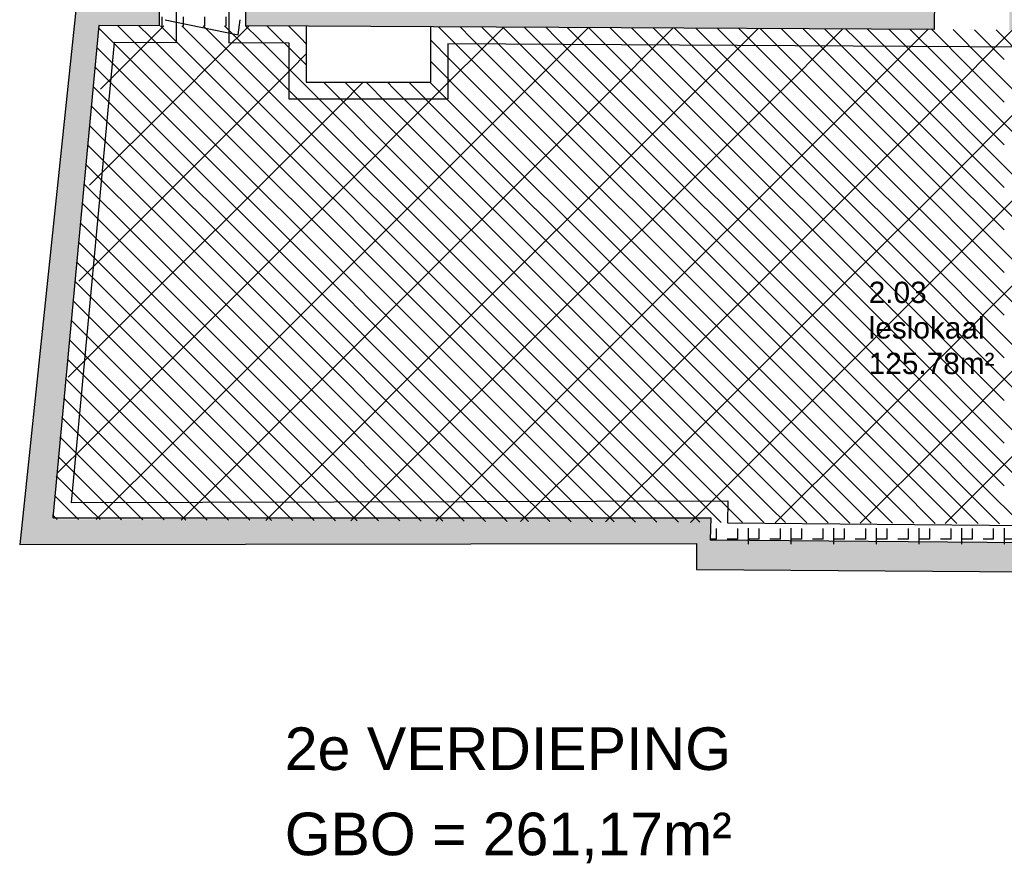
# Model space of a CAD drawing. Extents: x -9.8 to 14.6, y -7 to 44.3.
# Tile 1 of 5: x -9.8 to 1.7, y -7 to 3. Entities that reach past the tile are written whole.
import ezdxf
from ezdxf.enums import TextEntityAlignment as Align

# ---------------------------------------------------------------- set-up
doc = ezdxf.new("R2010")
doc.units = 0
doc.linetypes.add('STRICHPUNKT', pattern=[25.4, 12.7, -6.35, 0, -6.35])
doc.linetypes.add('VERDECKT', pattern=[9.525, 6.35, -3.175])
for name, color, linetype in [('XR$1$STANDARD', 7, 'CONTINUOUS'), ('XR$2$STANDARD', 7, 'CONTINUOUS'), ('XR$3$STANDARD', 7, 'CONTINUOUS'), ('XR$4$STANDARD', 7, 'CONTINUOUS')]:
    doc.layers.add(name, color=color, linetype=linetype)
doc.styles.add('ARIAL', font='ARIAL.TTF')
pattern_1 = [(90, (-0.125, 0.125), (-0.25, 0.25), [0.125, -0.125]), (180, (-0.125, 0.125), (-0.25, 0.25), [0.125, -0.125])]

# ---------------------------------------------------------------- blocks, each defined once
blk = doc.blocks.new('PATROON_3')
at = {"layer": 'XR$3$STANDARD', "color": 7, "linetype": 'ByBlock'}
for p, q in [((-8.231, 2.769), (-8.105, 2.895)), ((-7.424, 2.576), (-7.108, 2.892)), ((-5, 2), (-4.12, 2.88)), ((-4, 2), (-3.126, 2.874)), ((-3, 2), (-2.131, 2.869)), ((-2, 2), (-1.137, 2.863)), ((-1, 2), (-0.142, 2.858)), ((0, 2), (0.852, 2.852)), ((1, 2), (1.847, 2.847)), ((-8.849, 2.151), (-8.231, 2.769)), ((-8, 2), (-7.424, 2.576)), ((-6.617, 2.383), (-6.435, 2.565)), ((-7, 2), (-6.617, 2.383)), ((-5.809, 2.191), (-5.766, 2.234)), ((-6, 2), (-5.809, 2.191)), ((-8.975, 1.025), (-8, 2)), ((-8, 1), (-7, 2)), ((-7, 1), (-6, 2)), ((-6, 1), (-5, 2)), ((-5, 1), (-4, 2)), ((-4, 1), (-3, 2)), ((-3, 1), (-2, 2)), ((-2, 1), (-1, 2)), ((-1, 1), (0, 2)), ((0, 1), (1, 2)), ((1, 1), (2, 2)), ((-9, 0), (-8, 1)), ((-8, 0), (-7, 1)), ((-7, 0), (-6, 1)), ((-6, 0), (-5, 1)), ((-5, 0), (-4, 1)), ((-4, 0), (-3, 1)), ((-3, 0), (-2, 1)), ((-2, 0), (-1, 1)), ((-1, 0), (0, 1)), ((0, 0), (1, 1)), ((1, 0), (2, 1)), ((-9.101, -0.101), (-9, 0)), ((-9, -1), (-8, 0)), ((-8, -1), (-7, 0)), ((-7, -1), (-6, 0)), ((-6, -1), (-5, 0)), ((-5, -1), (-4, 0)), ((-4, -1), (-3, 0)), ((-3, -1), (-2, 0)), ((-2, -1), (-1, 0)), ((-1, -1), (0, 0)), ((0, -1), (1, 0)), ((1, -1), (2, 0)), ((-9.227, -1.227), (-9, -1)), ((-9, -2), (-8, -1)), ((-8, -2), (-7, -1)), ((-7, -2), (-6, -1)), ((-6, -2), (-5, -1)), ((-5, -2), (-4, -1)), ((-4, -2), (-3, -1)), ((-3, -2), (-2, -1)), ((-2, -2), (-1, -1)), ((-1, -2), (0, -1)), ((0, -2), (1, -1)), ((1, -2), (2, -1)), ((-9.354, -2.354), (-9, -2)), ((-8.897, -2.897), (-8, -2)), ((-7.902, -2.902), (-7, -2)), ((-6.907, -2.907), (-6, -2)), ((-5.911, -2.911), (-5, -2)), ((-4.916, -2.916), (-4, -2)), ((-3.921, -2.921), (-3, -2)), ((-2.925, -2.925), (-2, -2)), ((-1.93, -2.93), (-1, -2)), ((-0.935, -2.935), (0, -2)), ((0.061, -2.939), (1, -2)), ((1.056, -2.944), (2, -2))]:
    blk.add_line(p, q, dxfattribs=at)
blk = doc.blocks.new('PATROON_9')
at = {"layer": 'XR$4$STANDARD', "color": 7, "linetype": 'VERDECKT'}
for p, q in [((-8.588, 2.838), (-8.646, 2.896)), ((-8, 2.75), (-8.145, 2.895)), ((-7.5, 2.75), (-7.644, 2.894)), ((-7, 2.75), (-7.142, 2.892)), ((-6.5, 2.75), (-6.641, 2.891)), ((-8.5, 2.75), (-8.588, 2.838)), ((-4.5, 2.75), (-4.632, 2.882)), ((-4, 2.75), (-4.129, 2.879)), ((-3.5, 2.75), (-3.627, 2.877)), ((-3, 2.75), (-3.124, 2.874)), ((-2.5, 2.75), (-2.621, 2.871)), ((-2, 2.75), (-2.118, 2.868)), ((-1.5, 2.75), (-1.615, 2.865)), ((-1, 2.75), (-1.112, 2.862)), ((-0.5, 2.75), (-0.61, 2.86)), ((0, 2.75), (-0.107, 2.857)), ((0.5, 2.75), (0.396, 2.854)), ((1, 2.75), (0.899, 2.851)), ((1.5, 2.75), (1.402, 2.848)), ((-8.25, 2.5), (-8.5, 2.75)), ((-7.951, 2.701), (-8, 2.75)), ((-7.75, 2.5), (-7.951, 2.701)), ((-7.315, 2.565), (-7.5, 2.75)), ((-6.75, 2.5), (-7, 2.75)), ((-6.435, 2.685), (-6.5, 2.75)), ((-4.75, 2.5), (-4.975, 2.725)), ((-4.25, 2.5), (-4.5, 2.75)), ((-3.75, 2.5), (-4, 2.75)), ((-3.25, 2.5), (-3.5, 2.75)), ((-2.75, 2.5), (-3, 2.75)), ((-2.25, 2.5), (-2.5, 2.75)), ((-1.75, 2.5), (-2, 2.75)), ((-1.25, 2.5), (-1.5, 2.75)), ((-0.75, 2.5), (-1, 2.75)), ((-0.25, 2.5), (-0.5, 2.75)), ((0.25, 2.5), (0, 2.75)), ((0.75, 2.5), (0.5, 2.75)), ((1.25, 2.5), (1, 2.75)), ((1.75, 2.5), (1.5, 2.75)), ((-8.75, 2.5), (-8.89, 2.64)), ((-7.25, 2.5), (-7.315, 2.565)), ((-8.5, 2.25), (-8.75, 2.5)), ((-8, 2.25), (-8.25, 2.5)), ((-7.5, 2.25), (-7.75, 2.5)), ((-7, 2.25), (-7.25, 2.5)), ((-6.5, 2.25), (-6.75, 2.5)), ((-4.5, 2.25), (-4.75, 2.5)), ((-4, 2.25), (-4.25, 2.5)), ((-3.5, 2.25), (-3.75, 2.5)), ((-3, 2.25), (-3.25, 2.5)), ((-2.5, 2.25), (-2.75, 2.5)), ((-2, 2.25), (-2.25, 2.5)), ((-1.5, 2.25), (-1.75, 2.5)), ((-1, 2.25), (-1.25, 2.5)), ((-0.5, 2.25), (-0.75, 2.5)), ((0, 2.25), (-0.25, 2.5)), ((0.5, 2.25), (0.25, 2.5)), ((1, 2.25), (0.75, 2.5)), ((1.5, 2.25), (1.25, 2.5)), ((-8.25, 2), (-8.5, 2.25)), ((-7.75, 2), (-8, 2.25)), ((-7.25, 2), (-7.5, 2.25)), ((-6.75, 2), (-7, 2.25)), ((-6.25, 2), (-6.5, 2.25)), ((-5.75, 2), (-5.984, 2.234)), ((-5.407, 2.157), (-5.484, 2.234)), ((-4.77, 2.02), (-4.984, 2.234)), ((-4.25, 2), (-4.5, 2.25)), ((-3.75, 2), (-4, 2.25)), ((-3.25, 2), (-3.5, 2.25)), ((-2.75, 2), (-3, 2.25)), ((-2.25, 2), (-2.5, 2.25)), ((-1.75, 2), (-2, 2.25)), ((-1.25, 2), (-1.5, 2.25)), ((-0.75, 2), (-1, 2.25)), ((-0.25, 2), (-0.5, 2.25)), ((0.25, 2), (0, 2.25)), ((0.75, 2), (0.5, 2.25)), ((1.25, 2), (1, 2.25)), ((1.75, 2), (1.5, 2.25)), ((-8.75, 2), (-8.933, 2.183)), ((-5.25, 2), (-5.407, 2.157)), ((-8.5, 1.75), (-8.75, 2)), ((-8, 1.75), (-8.25, 2)), ((-7.5, 1.75), (-7.75, 2)), ((-7, 1.75), (-7.25, 2)), ((-6.5, 1.75), (-6.75, 2)), ((-6, 1.75), (-6.25, 2)), ((-5.5, 1.75), (-5.75, 2)), ((-5, 1.75), (-5.25, 2)), ((-4.75, 2), (-4.77, 2.02)), ((-4.5, 1.75), (-4.75, 2)), ((-4, 1.75), (-4.25, 2)), ((-3.5, 1.75), (-3.75, 2)), ((-3, 1.75), (-3.25, 2)), ((-2.5, 1.75), (-2.75, 2)), ((-2, 1.75), (-2.25, 2)), ((-1.5, 1.75), (-1.75, 2)), ((-1, 1.75), (-1.25, 2)), ((-0.5, 1.75), (-0.75, 2)), ((0, 1.75), (-0.25, 2)), ((0.5, 1.75), (0.25, 2)), ((1, 1.75), (0.75, 2)), ((1.5, 1.75), (1.25, 2)), ((-8.25, 1.5), (-8.5, 1.75)), ((-7.75, 1.5), (-8, 1.75)), ((-7.25, 1.5), (-7.5, 1.75)), ((-6.75, 1.5), (-7, 1.75)), ((-6.25, 1.5), (-6.5, 1.75)), ((-5.75, 1.5), (-6, 1.75)), ((-5.25, 1.5), (-5.5, 1.75)), ((-4.75, 1.5), (-5, 1.75)), ((-4.25, 1.5), (-4.5, 1.75)), ((-3.75, 1.5), (-4, 1.75)), ((-3.25, 1.5), (-3.5, 1.75)), ((-2.75, 1.5), (-3, 1.75)), ((-2.25, 1.5), (-2.5, 1.75)), ((-1.75, 1.5), (-2, 1.75)), ((-1.25, 1.5), (-1.5, 1.75)), ((-0.75, 1.5), (-1, 1.75)), ((-0.25, 1.5), (-0.5, 1.75)), ((0.25, 1.5), (0, 1.75)), ((0.75, 1.5), (0.5, 1.75)), ((1.25, 1.5), (1, 1.75)), ((1.75, 1.5), (1.5, 1.75)), ((-8.75, 1.5), (-8.976, 1.726)), ((-8.5, 1.25), (-8.75, 1.5)), ((-8, 1.25), (-8.25, 1.5)), ((-7.5, 1.25), (-7.75, 1.5)), ((-7, 1.25), (-7.25, 1.5)), ((-6.5, 1.25), (-6.75, 1.5)), ((-6, 1.25), (-6.25, 1.5)), ((-5.5, 1.25), (-5.75, 1.5)), ((-5, 1.25), (-5.25, 1.5)), ((-4.5, 1.25), (-4.75, 1.5)), ((-4, 1.25), (-4.25, 1.5)), ((-3.5, 1.25), (-3.75, 1.5)), ((-3, 1.25), (-3.25, 1.5)), ((-2.5, 1.25), (-2.75, 1.5)), ((-2, 1.25), (-2.25, 1.5)), ((-1.5, 1.25), (-1.75, 1.5)), ((-1, 1.25), (-1.25, 1.5)), ((-0.5, 1.25), (-0.75, 1.5)), ((0, 1.25), (-0.25, 1.5)), ((0.5, 1.25), (0.25, 1.5)), ((1, 1.25), (0.75, 1.5)), ((1.5, 1.25), (1.25, 1.5)), ((-9, 1.25), (-9.02, 1.27)), ((-8.75, 1), (-9, 1.25)), ((-8.25, 1), (-8.5, 1.25)), ((-7.75, 1), (-8, 1.25)), ((-7.25, 1), (-7.5, 1.25)), ((-6.75, 1), (-7, 1.25)), ((-6.25, 1), (-6.5, 1.25)), ((-5.75, 1), (-6, 1.25)), ((-5.25, 1), (-5.5, 1.25)), ((-4.75, 1), (-5, 1.25)), ((-4.25, 1), (-4.5, 1.25)), ((-3.75, 1), (-4, 1.25)), ((-3.25, 1), (-3.5, 1.25)), ((-2.75, 1), (-3, 1.25)), ((-2.25, 1), (-2.5, 1.25)), ((-1.75, 1), (-2, 1.25)), ((-1.25, 1), (-1.5, 1.25)), ((-0.75, 1), (-1, 1.25)), ((-0.25, 1), (-0.5, 1.25)), ((0.25, 1), (0, 1.25)), ((0.75, 1), (0.5, 1.25)), ((1.25, 1), (1, 1.25)), ((1.75, 1), (1.5, 1.25)), ((-8.5, 0.75), (-8.75, 1)), ((-8, 0.75), (-8.25, 1)), ((-7.5, 0.75), (-7.75, 1)), ((-7, 0.75), (-7.25, 1)), ((-6.5, 0.75), (-6.75, 1)), ((-6, 0.75), (-6.25, 1)), ((-5.5, 0.75), (-5.75, 1)), ((-5, 0.75), (-5.25, 1)), ((-4.5, 0.75), (-4.75, 1)), ((-4, 0.75), (-4.25, 1)), ((-3.5, 0.75), (-3.75, 1)), ((-3, 0.75), (-3.25, 1)), ((-2.5, 0.75), (-2.75, 1)), ((-2, 0.75), (-2.25, 1)), ((-1.5, 0.75), (-1.75, 1)), ((-1, 0.75), (-1.25, 1)), ((-0.5, 0.75), (-0.75, 1)), ((0, 0.75), (-0.25, 1)), ((0.5, 0.75), (0.25, 1)), ((1, 0.75), (0.75, 1)), ((1.5, 0.75), (1.25, 1)), ((-9, 0.75), (-9.063, 0.813)), ((-8.75, 0.5), (-9, 0.75)), ((-8.25, 0.5), (-8.5, 0.75)), ((-7.75, 0.5), (-8, 0.75)), ((-7.25, 0.5), (-7.5, 0.75)), ((-6.75, 0.5), (-7, 0.75)), ((-6.25, 0.5), (-6.5, 0.75)), ((-5.75, 0.5), (-6, 0.75)), ((-5.25, 0.5), (-5.5, 0.75)), ((-4.75, 0.5), (-5, 0.75)), ((-4.25, 0.5), (-4.5, 0.75)), ((-3.75, 0.5), (-4, 0.75)), ((-3.25, 0.5), (-3.5, 0.75)), ((-2.75, 0.5), (-3, 0.75)), ((-2.25, 0.5), (-2.5, 0.75)), ((-1.75, 0.5), (-2, 0.75)), ((-1.25, 0.5), (-1.5, 0.75)), ((-0.75, 0.5), (-1, 0.75)), ((-0.25, 0.5), (-0.5, 0.75)), ((0.25, 0.5), (0, 0.75)), ((0.75, 0.5), (0.5, 0.75)), ((1.25, 0.5), (1, 0.75)), ((1.75, 0.5), (1.5, 0.75)), ((-8.5, 0.25), (-8.75, 0.5)), ((-8, 0.25), (-8.25, 0.5)), ((-7.5, 0.25), (-7.75, 0.5)), ((-7, 0.25), (-7.25, 0.5)), ((-6.5, 0.25), (-6.75, 0.5)), ((-6, 0.25), (-6.25, 0.5)), ((-5.5, 0.25), (-5.75, 0.5)), ((-5, 0.25), (-5.25, 0.5)), ((-4.5, 0.25), (-4.75, 0.5)), ((-4, 0.25), (-4.25, 0.5)), ((-3.5, 0.25), (-3.75, 0.5)), ((-3, 0.25), (-3.25, 0.5)), ((-2.5, 0.25), (-2.75, 0.5)), ((-2, 0.25), (-2.25, 0.5)), ((-1.5, 0.25), (-1.75, 0.5)), ((-1, 0.25), (-1.25, 0.5)), ((-0.5, 0.25), (-0.75, 0.5)), ((0, 0.25), (-0.25, 0.5)), ((0.5, 0.25), (0.25, 0.5)), ((1, 0.25), (0.75, 0.5)), ((1.5, 0.25), (1.25, 0.5)), ((-9, 0.25), (-9.106, 0.356)), ((-8.75, 0), (-9, 0.25)), ((-8.25, 0), (-8.5, 0.25)), ((-7.75, 0), (-8, 0.25)), ((-7.25, 0), (-7.5, 0.25)), ((-6.75, 0), (-7, 0.25)), ((-6.25, 0), (-6.5, 0.25)), ((-5.75, 0), (-6, 0.25)), ((-5.25, 0), (-5.5, 0.25)), ((-4.75, 0), (-5, 0.25)), ((-4.25, 0), (-4.5, 0.25)), ((-3.75, 0), (-4, 0.25)), ((-3.25, 0), (-3.5, 0.25)), ((-2.75, 0), (-3, 0.25)), ((-2.25, 0), (-2.5, 0.25)), ((-1.75, 0), (-2, 0.25)), ((-1.25, 0), (-1.5, 0.25)), ((-0.75, 0), (-1, 0.25)), ((-0.25, 0), (-0.5, 0.25)), ((0.25, 0), (0, 0.25)), ((0.75, 0), (0.5, 0.25)), ((1.25, 0), (1, 0.25)), ((1.75, 0), (1.5, 0.25)), ((0.5, -0.25), (0.25, 0)), ((1, -0.25), (0.75, 0)), ((1.5, -0.25), (1.25, 0)), ((-9, -0.25), (-9.149, -0.101)), ((-8.5, -0.25), (-8.75, 0)), ((-8, -0.25), (-8.25, 0)), ((-7.5, -0.25), (-7.75, 0)), ((-7, -0.25), (-7.25, 0)), ((-6.5, -0.25), (-6.75, 0)), ((-6, -0.25), (-6.25, 0)), ((-5.5, -0.25), (-5.75, 0)), ((-5, -0.25), (-5.25, 0)), ((-4.5, -0.25), (-4.75, 0)), ((-4, -0.25), (-4.25, 0)), ((-3.5, -0.25), (-3.75, 0)), ((-3, -0.25), (-3.25, 0)), ((-2.5, -0.25), (-2.75, 0)), ((-2, -0.25), (-2.25, 0)), ((-1.5, -0.25), (-1.75, 0)), ((-1, -0.25), (-1.25, 0)), ((-0.5, -0.25), (-0.75, 0)), ((0, -0.25), (-0.25, 0)), ((-8.75, -0.5), (-9, -0.25)), ((-8.25, -0.5), (-8.5, -0.25)), ((-7.75, -0.5), (-8, -0.25)), ((-7.25, -0.5), (-7.5, -0.25)), ((-6.75, -0.5), (-7, -0.25)), ((-6.25, -0.5), (-6.5, -0.25)), ((-5.75, -0.5), (-6, -0.25)), ((-5.25, -0.5), (-5.5, -0.25)), ((-4.75, -0.5), (-5, -0.25)), ((-4.25, -0.5), (-4.5, -0.25)), ((-3.75, -0.5), (-4, -0.25)), ((-3.25, -0.5), (-3.5, -0.25)), ((-2.75, -0.5), (-3, -0.25)), ((-2.25, -0.5), (-2.5, -0.25)), ((-1.75, -0.5), (-2, -0.25)), ((-1.25, -0.5), (-1.5, -0.25)), ((-0.75, -0.5), (-1, -0.25)), ((-0.25, -0.5), (-0.5, -0.25)), ((0.25, -0.5), (0, -0.25)), ((0.75, -0.5), (0.5, -0.25)), ((1.25, -0.5), (1, -0.25)), ((1.75, -0.5), (1.5, -0.25)), ((-9, -0.75), (-9.193, -0.557)), ((-8.5, -0.75), (-8.75, -0.5)), ((-8, -0.75), (-8.25, -0.5)), ((-7.5, -0.75), (-7.75, -0.5)), ((-7, -0.75), (-7.25, -0.5)), ((-6.5, -0.75), (-6.75, -0.5)), ((-6, -0.75), (-6.25, -0.5)), ((-5.5, -0.75), (-5.75, -0.5)), ((-5, -0.75), (-5.25, -0.5)), ((-4.5, -0.75), (-4.75, -0.5)), ((-4, -0.75), (-4.25, -0.5)), ((-3.5, -0.75), (-3.75, -0.5)), ((-3, -0.75), (-3.25, -0.5)), ((-2.5, -0.75), (-2.75, -0.5)), ((-2, -0.75), (-2.25, -0.5)), ((-1.5, -0.75), (-1.75, -0.5)), ((-1, -0.75), (-1.25, -0.5)), ((-0.5, -0.75), (-0.75, -0.5)), ((0, -0.75), (-0.25, -0.5)), ((0.5, -0.75), (0.25, -0.5)), ((1, -0.75), (0.75, -0.5)), ((1.5, -0.75), (1.25, -0.5)), ((-8.75, -1), (-9, -0.75)), ((-8.25, -1), (-8.5, -0.75)), ((-7.75, -1), (-8, -0.75)), ((-7.25, -1), (-7.5, -0.75)), ((-6.75, -1), (-7, -0.75)), ((-6.25, -1), (-6.5, -0.75)), ((-5.75, -1), (-6, -0.75)), ((-5.25, -1), (-5.5, -0.75)), ((-4.75, -1), (-5, -0.75)), ((-4.25, -1), (-4.5, -0.75)), ((-3.75, -1), (-4, -0.75)), ((-3.25, -1), (-3.5, -0.75)), ((-2.75, -1), (-3, -0.75)), ((-2.25, -1), (-2.5, -0.75)), ((-1.75, -1), (-2, -0.75)), ((-1.25, -1), (-1.5, -0.75)), ((-0.75, -1), (-1, -0.75)), ((-0.25, -1), (-0.5, -0.75)), ((0.25, -1), (0, -0.75)), ((0.75, -1), (0.5, -0.75)), ((1.25, -1), (1, -0.75)), ((1.75, -1), (1.5, -0.75)), ((-9, -1.25), (-9.236, -1.014)), ((-8.5, -1.25), (-8.75, -1)), ((-8, -1.25), (-8.25, -1)), ((-7.5, -1.25), (-7.75, -1)), ((-7, -1.25), (-7.25, -1)), ((-6.5, -1.25), (-6.75, -1)), ((-6, -1.25), (-6.25, -1)), ((-5.5, -1.25), (-5.75, -1)), ((-5, -1.25), (-5.25, -1)), ((-4.5, -1.25), (-4.75, -1)), ((-4, -1.25), (-4.25, -1)), ((-3.5, -1.25), (-3.75, -1)), ((-3, -1.25), (-3.25, -1)), ((-2.5, -1.25), (-2.75, -1)), ((-2, -1.25), (-2.25, -1)), ((-1.5, -1.25), (-1.75, -1)), ((-1, -1.25), (-1.25, -1)), ((-0.5, -1.25), (-0.75, -1)), ((0, -1.25), (-0.25, -1)), ((0.5, -1.25), (0.25, -1)), ((1, -1.25), (0.75, -1)), ((1.5, -1.25), (1.25, -1)), ((-8.75, -1.5), (-9, -1.25)), ((-8.25, -1.5), (-8.5, -1.25)), ((-7.75, -1.5), (-8, -1.25)), ((-7.25, -1.5), (-7.5, -1.25)), ((-6.75, -1.5), (-7, -1.25)), ((-6.25, -1.5), (-6.5, -1.25)), ((-5.75, -1.5), (-6, -1.25)), ((-5.25, -1.5), (-5.5, -1.25)), ((-4.75, -1.5), (-5, -1.25)), ((-4.25, -1.5), (-4.5, -1.25)), ((-3.75, -1.5), (-4, -1.25)), ((-3.25, -1.5), (-3.5, -1.25)), ((-2.75, -1.5), (-3, -1.25)), ((-2.25, -1.5), (-2.5, -1.25)), ((-1.75, -1.5), (-2, -1.25)), ((-1.25, -1.5), (-1.5, -1.25)), ((-0.75, -1.5), (-1, -1.25)), ((-0.25, -1.5), (-0.5, -1.25)), ((0.25, -1.5), (0, -1.25)), ((0.75, -1.5), (0.5, -1.25)), ((1.25, -1.5), (1, -1.25)), ((1.75, -1.5), (1.5, -1.25)), ((-9.25, -1.5), (-9.279, -1.471)), ((-9, -1.75), (-9.25, -1.5)), ((-8.5, -1.75), (-8.75, -1.5)), ((-8, -1.75), (-8.25, -1.5)), ((-7.5, -1.75), (-7.75, -1.5)), ((-7, -1.75), (-7.25, -1.5)), ((-6.5, -1.75), (-6.75, -1.5)), ((-6, -1.75), (-6.25, -1.5)), ((-5.5, -1.75), (-5.75, -1.5)), ((-5, -1.75), (-5.25, -1.5)), ((-4.5, -1.75), (-4.75, -1.5)), ((-4, -1.75), (-4.25, -1.5)), ((-3.5, -1.75), (-3.75, -1.5)), ((-3, -1.75), (-3.25, -1.5)), ((-2.5, -1.75), (-2.75, -1.5)), ((-2, -1.75), (-2.25, -1.5)), ((-1.5, -1.75), (-1.75, -1.5)), ((-1, -1.75), (-1.25, -1.5)), ((-0.5, -1.75), (-0.75, -1.5)), ((0, -1.75), (-0.25, -1.5)), ((0.5, -1.75), (0.25, -1.5)), ((1, -1.75), (0.75, -1.5)), ((1.5, -1.75), (1.25, -1.5)), ((-8.75, -2), (-9, -1.75)), ((-8.25, -2), (-8.5, -1.75)), ((-7.75, -2), (-8, -1.75)), ((-7.25, -2), (-7.5, -1.75)), ((-6.75, -2), (-7, -1.75)), ((-6.25, -2), (-6.5, -1.75)), ((-5.75, -2), (-6, -1.75)), ((-5.25, -2), (-5.5, -1.75)), ((-4.75, -2), (-5, -1.75)), ((-4.25, -2), (-4.5, -1.75)), ((-3.75, -2), (-4, -1.75)), ((-3.25, -2), (-3.5, -1.75)), ((-2.75, -2), (-3, -1.75)), ((-2.25, -2), (-2.5, -1.75)), ((-1.75, -2), (-2, -1.75)), ((-1.25, -2), (-1.5, -1.75)), ((-0.75, -2), (-1, -1.75)), ((-0.25, -2), (-0.5, -1.75)), ((0.25, -2), (0, -1.75)), ((0.75, -2), (0.5, -1.75)), ((1.25, -2), (1, -1.75)), ((1.75, -2), (1.5, -1.75)), ((-9.25, -2), (-9.323, -1.927)), ((-9, -2.25), (-9.25, -2)), ((-8.5, -2.25), (-8.75, -2)), ((-8, -2.25), (-8.25, -2)), ((-7.5, -2.25), (-7.75, -2)), ((-7, -2.25), (-7.25, -2)), ((-6.5, -2.25), (-6.75, -2)), ((-6, -2.25), (-6.25, -2)), ((-5.5, -2.25), (-5.75, -2)), ((-5, -2.25), (-5.25, -2)), ((-4.5, -2.25), (-4.75, -2)), ((-4, -2.25), (-4.25, -2)), ((-3.5, -2.25), (-3.75, -2)), ((-3, -2.25), (-3.25, -2)), ((-2.5, -2.25), (-2.75, -2)), ((-2, -2.25), (-2.25, -2)), ((-1.5, -2.25), (-1.75, -2)), ((-1, -2.25), (-1.25, -2)), ((-0.5, -2.25), (-0.75, -2)), ((0, -2.25), (-0.25, -2)), ((0.5, -2.25), (0.25, -2)), ((1, -2.25), (0.75, -2)), ((1.5, -2.25), (1.25, -2)), ((-8.75, -2.5), (-9, -2.25)), ((-8.25, -2.5), (-8.5, -2.25)), ((-7.75, -2.5), (-8, -2.25)), ((-7.25, -2.5), (-7.5, -2.25)), ((-6.75, -2.5), (-7, -2.25)), ((-6.25, -2.5), (-6.5, -2.25)), ((-5.75, -2.5), (-6, -2.25)), ((-5.25, -2.5), (-5.5, -2.25)), ((-4.75, -2.5), (-5, -2.25)), ((-4.25, -2.5), (-4.5, -2.25)), ((-3.75, -2.5), (-4, -2.25)), ((-3.25, -2.5), (-3.5, -2.25)), ((-2.75, -2.5), (-3, -2.25)), ((-2.25, -2.5), (-2.5, -2.25)), ((-1.75, -2.5), (-2, -2.25)), ((-1.25, -2.5), (-1.5, -2.25)), ((-0.75, -2.5), (-1, -2.25)), ((-0.25, -2.5), (-0.5, -2.25)), ((0.25, -2.5), (0, -2.25)), ((0.75, -2.5), (0.5, -2.25)), ((1.25, -2.5), (1, -2.25)), ((1.75, -2.5), (1.5, -2.25)), ((-9.25, -2.5), (-9.366, -2.384)), ((-9, -2.75), (-9.25, -2.5)), ((-8.5, -2.75), (-8.75, -2.5)), ((-8, -2.75), (-8.25, -2.5)), ((-7.5, -2.75), (-7.75, -2.5)), ((-7, -2.75), (-7.25, -2.5)), ((-6.5, -2.75), (-6.75, -2.5)), ((-6, -2.75), (-6.25, -2.5)), ((-5.5, -2.75), (-5.75, -2.5)), ((-5, -2.75), (-5.25, -2.5)), ((-4.5, -2.75), (-4.75, -2.5)), ((-4, -2.75), (-4.25, -2.5)), ((-3.5, -2.75), (-3.75, -2.5)), ((-3, -2.75), (-3.25, -2.5)), ((-2.5, -2.75), (-2.75, -2.5)), ((-2, -2.75), (-2.25, -2.5)), ((-1.5, -2.75), (-1.75, -2.5)), ((-1, -2.75), (-1.25, -2.5)), ((-0.5, -2.75), (-0.75, -2.5)), ((0, -2.75), (-0.25, -2.5)), ((0.5, -2.75), (0.25, -2.5)), ((1, -2.75), (0.75, -2.5)), ((1.5, -2.75), (1.25, -2.5)), ((-8.853, -2.897), (-9, -2.75)), ((-8.35, -2.9), (-8.5, -2.75)), ((-7.848, -2.902), (-8, -2.75)), ((-7.346, -2.904), (-7.5, -2.75)), ((-6.844, -2.906), (-7, -2.75)), ((-6.341, -2.909), (-6.5, -2.75)), ((-5.839, -2.911), (-6, -2.75)), ((-5.337, -2.913), (-5.5, -2.75)), ((-4.835, -2.915), (-5, -2.75)), ((-4.332, -2.918), (-4.5, -2.75)), ((-3.83, -2.92), (-4, -2.75)), ((-3.328, -2.922), (-3.5, -2.75)), ((-2.826, -2.924), (-3, -2.75)), ((-2.323, -2.927), (-2.5, -2.75)), ((-1.821, -2.929), (-2, -2.75)), ((-1.319, -2.931), (-1.5, -2.75)), ((-0.817, -2.933), (-1, -2.75)), ((-0.314, -2.936), (-0.5, -2.75)), ((0.188, -2.938), (0, -2.75)), ((0.69, -2.94), (0.5, -2.75)), ((1.192, -2.942), (1, -2.75)), ((1.695, -2.945), (1.5, -2.75)), ((-9.355, -2.895), (-9.409, -2.841))]:
    blk.add_line(p, q, dxfattribs=at)
at = {"layer": 'XR$4$STANDARD', "color": 7, "linetype": 'ByBlock'}
for p, q in [((-8.269, 2.769), (-8.396, 2.896)), ((-7.633, 2.633), (-7.894, 2.894)), ((-7, 2.5), (-7.393, 2.893)), ((-6.5, 2.5), (-6.892, 2.892)), ((-8.5, 2.5), (-8.868, 2.868)), ((-4.5, 2.5), (-4.884, 2.884)), ((-4, 2.5), (-4.381, 2.881)), ((-3.5, 2.5), (-3.878, 2.878)), ((-3, 2.5), (-3.375, 2.875)), ((-2.5, 2.5), (-2.872, 2.872)), ((-2, 2.5), (-2.369, 2.869)), ((-1.5, 2.5), (-1.867, 2.867)), ((-1, 2.5), (-1.364, 2.864)), ((-0.5, 2.5), (-0.861, 2.861)), ((0, 2.5), (-0.358, 2.858)), ((0.5, 2.5), (0.145, 2.855)), ((1, 2.5), (0.648, 2.852)), ((1.5, 2.5), (1.15, 2.85)), ((2, 2.5), (1.653, 2.847)), ((-8, 2.5), (-8.269, 2.769)), ((-7.5, 2.5), (-7.633, 2.633)), ((-8, 2), (-8.5, 2.5)), ((-7.5, 2), (-8, 2.5)), ((-7, 2), (-7.5, 2.5)), ((-6.5, 2), (-7, 2.5)), ((-6.435, 2.435), (-6.5, 2.5)), ((-4.5, 2), (-4.975, 2.475)), ((-4, 2), (-4.5, 2.5)), ((-3.5, 2), (-4, 2.5)), ((-3, 2), (-3.5, 2.5)), ((-2.5, 2), (-3, 2.5)), ((-2, 2), (-2.5, 2.5)), ((-1.5, 2), (-2, 2.5)), ((-1, 2), (-1.5, 2.5)), ((-0.5, 2), (-1, 2.5)), ((0, 2), (-0.5, 2.5)), ((0.5, 2), (0, 2.5)), ((1, 2), (0.5, 2.5)), ((1.5, 2), (1, 2.5)), ((2, 2), (1.5, 2.5)), ((-8.5, 2), (-8.911, 2.411)), ((-6, 2), (-6.234, 2.234)), ((-5.725, 2.225), (-5.734, 2.234)), ((-5.5, 2), (-5.725, 2.225)), ((-5.088, 2.088), (-5.234, 2.234)), ((-5, 2), (-5.088, 2.088)), ((-8, 1.5), (-8.5, 2)), ((-7.5, 1.5), (-8, 2)), ((-7, 1.5), (-7.5, 2)), ((-6.5, 1.5), (-7, 2)), ((-6, 1.5), (-6.5, 2)), ((-5.5, 1.5), (-6, 2)), ((-5, 1.5), (-5.5, 2)), ((-4.5, 1.5), (-5, 2)), ((-4, 1.5), (-4.5, 2)), ((-3.5, 1.5), (-4, 2)), ((-3, 1.5), (-3.5, 2)), ((-2.5, 1.5), (-3, 2)), ((-2, 1.5), (-2.5, 2)), ((-1.5, 1.5), (-2, 2)), ((-1, 1.5), (-1.5, 2)), ((-0.5, 1.5), (-1, 2)), ((0, 1.5), (-0.5, 2)), ((0.5, 1.5), (0, 2)), ((1, 1.5), (0.5, 2)), ((1.5, 1.5), (1, 2)), ((2, 1.5), (1.5, 2)), ((-8.5, 1.5), (-8.955, 1.955)), ((-8.5, 1), (-8.998, 1.498)), ((-8, 1), (-8.5, 1.5)), ((-7.5, 1), (-8, 1.5)), ((-7, 1), (-7.5, 1.5)), ((-6.5, 1), (-7, 1.5)), ((-6, 1), (-6.5, 1.5)), ((-5.5, 1), (-6, 1.5)), ((-5, 1), (-5.5, 1.5)), ((-4.5, 1), (-5, 1.5)), ((-4, 1), (-4.5, 1.5)), ((-3.5, 1), (-4, 1.5)), ((-3, 1), (-3.5, 1.5)), ((-2.5, 1), (-3, 1.5)), ((-2, 1), (-2.5, 1.5)), ((-1.5, 1), (-2, 1.5)), ((-1, 1), (-1.5, 1.5)), ((-0.5, 1), (-1, 1.5)), ((0, 1), (-0.5, 1.5)), ((0.5, 1), (0, 1.5)), ((1, 1), (0.5, 1.5)), ((1.5, 1), (1, 1.5)), ((2, 1), (1.5, 1.5)), ((-9, 1), (-9.041, 1.041)), ((-8.5, 0.5), (-9, 1)), ((-8, 0.5), (-8.5, 1)), ((-7.5, 0.5), (-8, 1)), ((-7, 0.5), (-7.5, 1)), ((-6.5, 0.5), (-7, 1)), ((-6, 0.5), (-6.5, 1)), ((-5.5, 0.5), (-6, 1)), ((-5, 0.5), (-5.5, 1)), ((-4.5, 0.5), (-5, 1)), ((-4, 0.5), (-4.5, 1)), ((-3.5, 0.5), (-4, 1)), ((-3, 0.5), (-3.5, 1)), ((-2.5, 0.5), (-3, 1)), ((-2, 0.5), (-2.5, 1)), ((-1.5, 0.5), (-2, 1)), ((-1, 0.5), (-1.5, 1)), ((-0.5, 0.5), (-1, 1)), ((0, 0.5), (-0.5, 1)), ((0.5, 0.5), (0, 1)), ((1, 0.5), (0.5, 1)), ((1.5, 0.5), (1, 1)), ((2, 0.5), (1.5, 1)), ((-9, 0.5), (-9.084, 0.584)), ((-8.5, 0), (-9, 0.5)), ((-8, 0), (-8.5, 0.5)), ((-7.5, 0), (-8, 0.5)), ((-7, 0), (-7.5, 0.5)), ((-6.5, 0), (-7, 0.5)), ((-6, 0), (-6.5, 0.5)), ((-5.5, 0), (-6, 0.5)), ((-5, 0), (-5.5, 0.5)), ((-4.5, 0), (-5, 0.5)), ((-4, 0), (-4.5, 0.5)), ((-3.5, 0), (-4, 0.5)), ((-3, 0), (-3.5, 0.5)), ((-2.5, 0), (-3, 0.5)), ((-2, 0), (-2.5, 0.5)), ((-1.5, 0), (-2, 0.5)), ((-1, 0), (-1.5, 0.5)), ((-0.5, 0), (-1, 0.5)), ((0, 0), (-0.5, 0.5)), ((0.5, 0), (0, 0.5)), ((1, 0), (0.5, 0.5)), ((1.5, 0), (1, 0.5)), ((2, 0), (1.5, 0.5)), ((-9, 0), (-9.128, 0.128)), ((0.5, -0.5), (0, 0)), ((1, -0.5), (0.5, 0)), ((1.5, -0.5), (1, 0)), ((2, -0.5), (1.5, 0)), ((-8.5, -0.5), (-9, 0)), ((-8, -0.5), (-8.5, 0)), ((-7.5, -0.5), (-8, 0)), ((-7, -0.5), (-7.5, 0)), ((-6.5, -0.5), (-7, 0)), ((-6, -0.5), (-6.5, 0)), ((-5.5, -0.5), (-6, 0)), ((-5, -0.5), (-5.5, 0)), ((-4.5, -0.5), (-5, 0)), ((-4, -0.5), (-4.5, 0)), ((-3.5, -0.5), (-4, 0)), ((-3, -0.5), (-3.5, 0)), ((-2.5, -0.5), (-3, 0)), ((-2, -0.5), (-2.5, 0)), ((-1.5, -0.5), (-2, 0)), ((-1, -0.5), (-1.5, 0)), ((-0.5, -0.5), (-1, 0)), ((0, -0.5), (-0.5, 0)), ((-9, -0.5), (-9.171, -0.329)), ((-8.5, -1), (-9, -0.5)), ((-8, -1), (-8.5, -0.5)), ((-7.5, -1), (-8, -0.5)), ((-7, -1), (-7.5, -0.5)), ((-6.5, -1), (-7, -0.5)), ((-6, -1), (-6.5, -0.5)), ((-5.5, -1), (-6, -0.5)), ((-5, -1), (-5.5, -0.5)), ((-4.5, -1), (-5, -0.5)), ((-4, -1), (-4.5, -0.5)), ((-3.5, -1), (-4, -0.5)), ((-3, -1), (-3.5, -0.5)), ((-2.5, -1), (-3, -0.5)), ((-2, -1), (-2.5, -0.5)), ((-1.5, -1), (-2, -0.5)), ((-1, -1), (-1.5, -0.5)), ((-0.5, -1), (-1, -0.5)), ((0, -1), (-0.5, -0.5)), ((0.5, -1), (0, -0.5)), ((1, -1), (0.5, -0.5)), ((1.5, -1), (1, -0.5)), ((2, -1), (1.5, -0.5)), ((-9, -1), (-9.214, -0.786)), ((-8.5, -1.5), (-9, -1)), ((-8, -1.5), (-8.5, -1)), ((-7.5, -1.5), (-8, -1)), ((-7, -1.5), (-7.5, -1)), ((-6.5, -1.5), (-7, -1)), ((-6, -1.5), (-6.5, -1)), ((-5.5, -1.5), (-6, -1)), ((-5, -1.5), (-5.5, -1)), ((-4.5, -1.5), (-5, -1)), ((-4, -1.5), (-4.5, -1)), ((-3.5, -1.5), (-4, -1)), ((-3, -1.5), (-3.5, -1)), ((-2.5, -1.5), (-3, -1)), ((-2, -1.5), (-2.5, -1)), ((-1.5, -1.5), (-2, -1)), ((-1, -1.5), (-1.5, -1)), ((-0.5, -1.5), (-1, -1)), ((0, -1.5), (-0.5, -1)), ((0.5, -1.5), (0, -1)), ((1, -1.5), (0.5, -1)), ((1.5, -1.5), (1, -1)), ((2, -1.5), (1.5, -1)), ((-9, -1.5), (-9.258, -1.242)), ((-8.5, -2), (-9, -1.5)), ((-8, -2), (-8.5, -1.5)), ((-7.5, -2), (-8, -1.5)), ((-7, -2), (-7.5, -1.5)), ((-6.5, -2), (-7, -1.5)), ((-6, -2), (-6.5, -1.5)), ((-5.5, -2), (-6, -1.5)), ((-5, -2), (-5.5, -1.5)), ((-4.5, -2), (-5, -1.5)), ((-4, -2), (-4.5, -1.5)), ((-3.5, -2), (-4, -1.5)), ((-3, -2), (-3.5, -1.5)), ((-2.5, -2), (-3, -1.5)), ((-2, -2), (-2.5, -1.5)), ((-1.5, -2), (-2, -1.5)), ((-1, -2), (-1.5, -1.5)), ((-0.5, -2), (-1, -1.5)), ((0, -2), (-0.5, -1.5)), ((0.5, -2), (0, -1.5)), ((1, -2), (0.5, -1.5)), ((1.5, -2), (1, -1.5)), ((2, -2), (1.5, -1.5)), ((-9, -2), (-9.301, -1.699)), ((-8.5, -2.5), (-9, -2)), ((-8, -2.5), (-8.5, -2)), ((-7.5, -2.5), (-8, -2)), ((-7, -2.5), (-7.5, -2)), ((-6.5, -2.5), (-7, -2)), ((-6, -2.5), (-6.5, -2)), ((-5.5, -2.5), (-6, -2)), ((-5, -2.5), (-5.5, -2)), ((-4.5, -2.5), (-5, -2)), ((-4, -2.5), (-4.5, -2)), ((-3.5, -2.5), (-4, -2)), ((-3, -2.5), (-3.5, -2)), ((-2.5, -2.5), (-3, -2)), ((-2, -2.5), (-2.5, -2)), ((-1.5, -2.5), (-2, -2)), ((-1, -2.5), (-1.5, -2)), ((-0.5, -2.5), (-1, -2)), ((0, -2.5), (-0.5, -2)), ((0.5, -2.5), (0, -2)), ((1, -2.5), (0.5, -2)), ((1.5, -2.5), (1, -2)), ((2, -2.5), (1.5, -2)), ((-9, -2.5), (-9.344, -2.156)), ((-8.601, -2.899), (-9, -2.5)), ((-8.099, -2.901), (-8.5, -2.5)), ((-7.597, -2.903), (-8, -2.5)), ((-7.095, -2.905), (-7.5, -2.5)), ((-6.592, -2.908), (-7, -2.5)), ((-6.09, -2.91), (-6.5, -2.5)), ((-5.588, -2.912), (-6, -2.5)), ((-5.086, -2.914), (-5.5, -2.5)), ((-4.583, -2.917), (-5, -2.5)), ((-4.081, -2.919), (-4.5, -2.5)), ((-3.579, -2.921), (-4, -2.5)), ((-3.077, -2.923), (-3.5, -2.5)), ((-2.574, -2.926), (-3, -2.5)), ((-2.072, -2.928), (-2.5, -2.5)), ((-1.57, -2.93), (-2, -2.5)), ((-1.068, -2.932), (-1.5, -2.5)), ((-0.566, -2.934), (-1, -2.5)), ((-0.063, -2.937), (-0.5, -2.5)), ((0.439, -2.939), (0, -2.5)), ((0.941, -2.941), (0.5, -2.5)), ((1.443, -2.943), (1, -2.5)), ((1.946, -2.946), (1.5, -2.5)), ((-9.104, -2.896), (-9.387, -2.613))]:
    blk.add_line(p, q, dxfattribs=at)

msp = doc.modelspace()

# ---------------------------------------------------------------- hatches: boundary and pattern name
at = {"layer": 'XR$2$STANDARD', "linetype": 'ByBlock'}
h = msp.add_hatch(color=250, dxfattribs=at)
h.dxf.hatch_style = 2
h.paths.add_polyline_path([(-1.895, 9.15), (-1.898, 8.632), (-1.717, 8.632), (-1.715, 9.132), (6.153, 9.002), (6.142, 8.772), (6.342, 8.772), (6.347, 9.072), (12.983, 9.028), (12.98, 8.598), (13.06, 8.595), (13.174, 8.591), (13.174, 8.591), (13.589, 8.575), (13.6, 9.379), (-8.457, 9.525), (-9.795, -3.188), (-1.859, -3.176), (-1.858, -3.483), (4.477, -3.524), (4.479, -3.223), (12.941, -3.302), (12.972, -2.518), (12.486, -2.497), (12.466, -2.997), (4.358, -2.934), (4.359, -3.186), (-1.697, -3.136), (-1.693, -2.877), (-9.414, -2.895), (-8.865, 2.897), (-8.157, 2.893), (-8.154, 3.382), (-8.157, 3.382), (-8.664, 3.383), (-8.093, 9.065)])
h = msp.add_hatch(color=250, dxfattribs=at)
h.dxf.hatch_style = 2
h.paths.add_polyline_path([(-1.898, 7.618), (-1.898, 8.632), (-1.934, 3.371), (-7.143, 3.386), (-7.147, 2.894), (-7.143, 2.894), (12.88, 2.784), (12.521, -1.618), (13.007, -1.638), (13.556, 7.696), (12.943, 7.719), (12.74, 3.266), (7.777, 3.31), (7.773, 2.812), (6.889, 2.819), (6.893, 3.318), (6.263, 3.324), (6.327, 7.892), (6.135, 7.892), (6.124, 7.18), (6.124, 7.06), (6.122, 7.06), (6.063, 3.325), (1.811, 3.35), (1.807, 2.845), (0.927, 2.85), (0.931, 3.355), (-1.738, 3.37), (-1.734, 4.37), (-1.738, 4.37), (-1.738, 4.91), (-1.732, 4.91), (-1.721, 7.618)])
at = {"layer": 'XR$3$STANDARD', "linetype": 'ByBlock'}
h = msp.add_hatch(dxfattribs=at)
h.set_pattern_fill('PATROON_NA', scale=0.25, style=0, pattern_type=2)
h.set_pattern_definition([(0, (0.25, 0.25), (0.5, 0.5), [0.25, -0.25]), (90, (0.25, 0.25), (0.5, 0.5), [0.25, -0.25])])
h.paths.add_polyline_path([(-1.693, -2.877), (-1.693, -3.186), (4.359, -3.186), (4.359, -2.877)], flags=0)
at = {"layer": 'XR$4$STANDARD', "linetype": 'ByBlock'}
h = msp.add_hatch(dxfattribs=at)
h.set_pattern_fill('PATROON_NA', scale=0.125, angle=90, style=0, pattern_type=2)
h.set_pattern_definition(pattern_1)
h.paths.add_polyline_path([(-8.157, 3.382), (-8.157, 2.892), (-7.143, 2.892), (-7.143, 3.382)], flags=0)
h = msp.add_hatch(dxfattribs=at)
h.set_pattern_fill('PATROON_NA', scale=0.125, angle=90, style=0, pattern_type=2)
h.set_pattern_definition(pattern_1)
h.paths.add_polyline_path([(-1.693, -2.877), (-1.693, -3.186), (4.359, -3.186), (4.359, -2.877)], flags=0)

# ---------------------------------------------------------------- linework, layer by layer
at = {"layer": 'XR$1$STANDARD', "color": 100, "linetype": 'ByBlock'}
for p, q in [((-8.457, 9.525), (-9.795, -3.189)), ((-8.157, 2.893), (-8.157, 3.382)), ((-7.143, 2.892), (-7.143, 3.386)), ((0.931, 3.355), (0.927, 2.85)), ((-8.865, 2.897), (-9.407, -2.875)), ((-8.157, 2.893), (-8.865, 2.897)), ((0.927, 2.85), (-7.143, 2.894)), ((-6.435, 2.89), (-6.435, 2.234)), ((-4.975, 2.234), (-4.975, 2.884)), ((-6.435, 2.234), (-4.975, 2.234)), ((-9.407, -2.875), (-1.693, -2.877)), ((-1.693, -2.877), (-1.697, -3.136)), ((-9.795, -3.188), (-1.859, -3.176)), ((-1.859, -3.176), (-1.858, -3.483)), ((-1.697, -3.136), (4.359, -3.186)), ((-1.858, -3.483), (4.477, -3.524))]:
    msp.add_line(p, q, dxfattribs=at)
at = {"layer": 'XR$1$STANDARD', "color": 240, "linetype": 'ByBlock'}
for p, q in [((-8.09, 2.966), (-7.234, 2.79)), ((-7.234, 2.79), (-7.21, 2.966)), ((-9.795, -3.188), (-9.795, -3.189))]:
    msp.add_line(p, q, dxfattribs=at)
at = {"layer": 'XR$4$STANDARD', "color": 4, "linetype": 'STRICHPUNKT'}
msp.add_line((-7.957, 2.694), (-8.687, 2.697), dxfattribs=at)
for points in [[(-7.912, 8.868), (-2.096, 8.947), (-2.133, 3.571), (-7.343, 3.586), (-7.343, 2.692)], [(-7.957, 2.693), (-7.957, 3.582), (-8.443, 3.582), (-7.912, 8.868)], [(-8.687, 2.697), (-9.191, -2.698), (-1.493, -2.677), (-1.497, -2.936), (4.159, -2.986), (4.158, -2.734), (12.275, -2.79), (12.473, 0.099), (12.017, 0.099), (12.185, 2.59), (7.573, 2.615)], [(7.093, 2.618), (-4.775, 2.683), (-4.775, 2.034), (-6.635, 2.034), (-6.635, 2.691), (-7.343, 2.693)]]:
    msp.add_lwpolyline(points, dxfattribs=at)

# ---------------------------------------------------------------- block references
at = {"layer": 'XR$3$STANDARD', "color": 7, "linetype": 'ByBlock'}
msp.add_blockref('PATROON_3', (0, 0), dxfattribs=at)
at = {"layer": 'XR$4$STANDARD', "color": 7, "linetype": 'ByBlock'}
msp.add_blockref('PATROON_9', (0, 0), dxfattribs=at)

# ---------------------------------------------------------------- texts
at = {"layer": 'XR$1$STANDARD', "color": 2, "linetype": 'ByBlock', "style": 'ARIAL'}
for s, p, p2 in [('2e VERDIEPING', (-6.687, -5.834), (-1.454, -5.834)), ('GBO = 261,17m²', (-6.687, -6.834), (-1.446, -6.834))]:
    msp.add_text(s, height=0.5, dxfattribs=at).set_placement(p, p2, align=Align.FIT)
at = {"layer": 'XR$1$STANDARD', "color": 7, "linetype": 'ByBlock', "insert": (0.16, -0.107), "char_height": 0.25, "width": 1.7, "attachment_point": 1, "style": 'ARIAL'}
msp.add_mtext('2.03\\Pleslokaal\\P125.78m²', dxfattribs=at)

doc.saveas('drawing.dxf')
